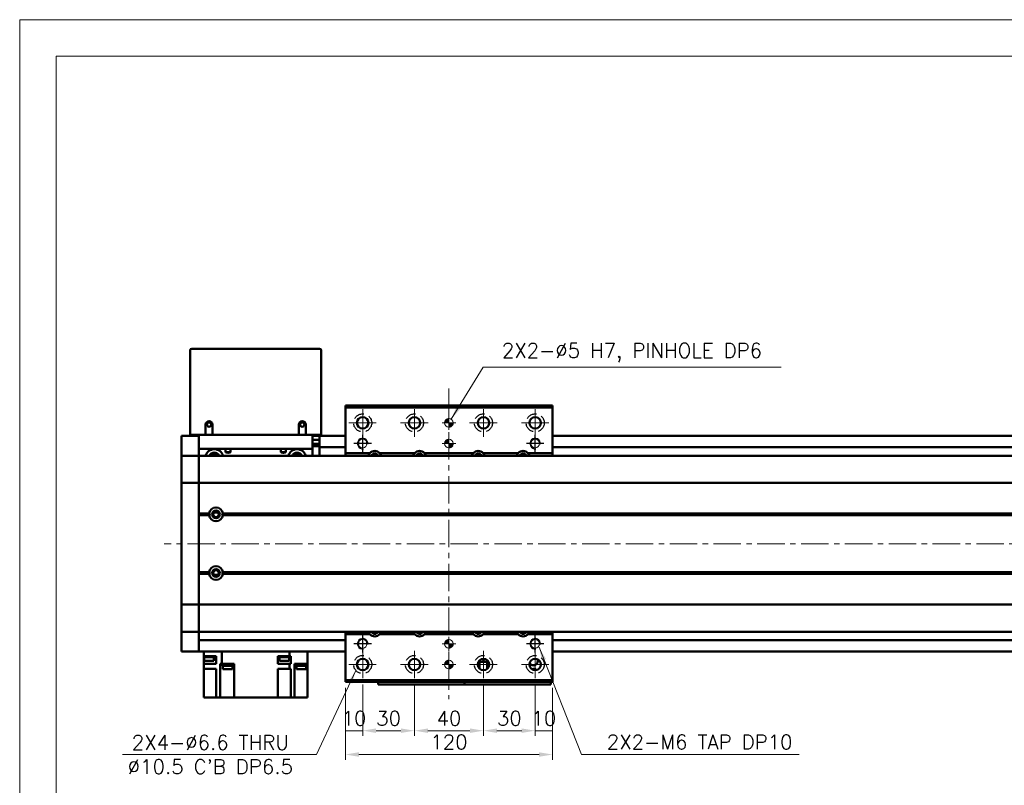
# Model space of a CAD drawing. Header units: millimetres. Extents: x 46891 to 50316, y 6223 to 9780.
# Tile 3 of 5: x 48547 to 49117, y 9336 to 9780. Entities that reach past the tile are written whole.
import ezdxf

# ---------------------------------------------------------------- set-up
doc = ezdxf.new("R2010")
doc.units = ezdxf.units.MM
doc.header["$LTSCALE"] = 0.5
doc.linetypes.add('CENTER', pattern=[50.8, 31.75, -6.35, 6.35, -6.35])
doc.linetypes.add('HIDDENX2', pattern=[19.05, 12.7, -6.35])
doc.layers.get('0').update_dxf_attribs({"lineweight": 20})
doc.layers.add('1', color=1, linetype='CENTER', lineweight=13)
doc.layers.add('외형선(ISO)', color=7, linetype='Continuous', lineweight=50)
doc.layers.add('2', color=2, linetype='HIDDENX2')
doc.layers.add('DIM', color=4, linetype='Continuous')
doc.styles.add('DSR TEXT', font='romans.shx', dxfattribs={"bigfont": 'whgtxt.shx'})
doc.styles.get("Standard").update_dxf_attribs({"font": 'romans.shx', "bigfont": 'whgtxt.shx'})
doc.dimstyles.new('DSR', dxfattribs={"dimscale": 2, "dimtxt": 3, "dimasz": 3, "dimexe": 0.5, "dimexo": 0.5, "dimgap": 0.5, "dimtad": 1, "dimdsep": 46, "dimtxsty": 'Standard', "dimcen": 2.5, "dimclrd": 4, "dimclre": 4, "dimclrt": 2, "dimadec": 0, "dimazin": 2, "dimtfac": 1, "dimtmove": 0, "dimatfit": 3, "dimfxl": 0, "dimlwd": -1, "dimlwe": -1, "dimarcsym": 0})

# ---------------------------------------------------------------- blocks, each defined once
blk = doc.blocks.new('A$C1C1952E1')
at = {"color": 1}
blk.add_lwpolyline([(0, 0), (420, 0), (420, 297), (0, 297)], close=True, dxfattribs=at)
at = {"color": 3}
blk.add_lwpolyline([(5, 5), (415, 5), (415, 292), (5, 292)], close=True, dxfattribs=at)
blk = doc.blocks.new('tap6')
blk.add_circle((0, 0), 2.5)
at = {"layer": 'DIM', "color": 1}
for p, q in [((-5.04, 0), (5.04, 0)), ((0, -5.04), (0, 5.04))]:
    blk.add_line(p, q, dxfattribs=at)
blk.add_arc((0, 0), 3, 263.303, 187.8802, dxfattribs=at)
blk = doc.blocks.new('A$C33E56CC6')
h = blk.add_hatch()
h.set_pattern_fill('ANSI31', color=256, style=0)
h.set_pattern_definition([(45, (-7065.45672, -6508.5399), (-0.0883883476, 0.0883883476), [])])
h.paths.add_polyline_path([(4, 6.5, 0.414214), (1.5, 4), (4, 4)])
h.paths.add_polyline_path([(6.5, 4), (4, 4), (4, 1.5, 0.414214)])
blk.add_circle((4, 4), 2.5)
at = {"layer": '1'}
for p, q in [((4, 0), (4, 8)), ((0, 4), (8, 4))]:
    blk.add_line(p, q, dxfattribs=at)
blk = doc.blocks.new('*D94')
at = {"color": 1, "linetype": 'ByBlock'}
for p, q in [((48745.45, 9394.74), (48745.45, 9364.98)), ((48735.45, 9392.74), (48735.45, 9364.98)), ((48745.45, 9367.98), (48735.45, 9367.98))]:
    blk.add_line(p, q, dxfattribs=at)
at = {"layer": 'Defpoints', "color": 0}
for p in [(48735.45, 9396.34), (48745.45, 9398.34), (48735.45, 9367.98)]:
    blk.add_point(p, dxfattribs=at)
at = {"color": 3, "insert": (48740.45, 9375.18), "char_height": 8.4, "attachment_point": 5, "style": 'DSR TEXT'}
blk.add_mtext('10', dxfattribs=at)
blk = doc.blocks.new('*D95')
at = {"color": 1, "linetype": 'ByBlock'}
for p, q in [((48745.45, 9394.74), (48745.45, 9364.98)), ((48775.45, 9394.74), (48775.45, 9364.98)), ((48767.65, 9367.98), (48753.25, 9367.98))]:
    blk.add_line(p, q, dxfattribs=at)
at = {"color": 1}
for points in [[(48753.25, 9369.28), (48753.25, 9366.68), (48745.45, 9367.98)], [(48767.65, 9369.28), (48767.65, 9366.68), (48775.45, 9367.98)]]:
    blk.add_solid(points, dxfattribs=at)
at = {"layer": 'Defpoints', "color": 0}
for p in [(48745.45, 9398.34), (48775.45, 9398.34), (48745.45, 9367.98)]:
    blk.add_point(p, dxfattribs=at)
at = {"color": 3, "insert": (48760.45, 9375.18), "char_height": 8.4, "attachment_point": 5, "style": 'DSR TEXT'}
blk.add_mtext('30', dxfattribs=at)
blk = doc.blocks.new('*D96')
at = {"color": 1, "linetype": 'ByBlock'}
for p, q in [((48775.45, 9394.74), (48775.45, 9364.98)), ((48815.45, 9394.74), (48815.45, 9364.98)), ((48783.25, 9367.98), (48807.65, 9367.98))]:
    blk.add_line(p, q, dxfattribs=at)
at = {"color": 1}
for points in [[(48783.25, 9369.28), (48783.25, 9366.68), (48775.45, 9367.98)], [(48807.65, 9369.28), (48807.65, 9366.68), (48815.45, 9367.98)]]:
    blk.add_solid(points, dxfattribs=at)
at = {"layer": 'Defpoints', "color": 0}
for p in [(48775.45, 9398.34), (48815.45, 9398.34), (48815.45, 9367.98)]:
    blk.add_point(p, dxfattribs=at)
at = {"color": 3, "insert": (48795.45, 9375.18), "char_height": 8.4, "attachment_point": 5, "style": 'DSR TEXT'}
blk.add_mtext('40', dxfattribs=at)
blk = doc.blocks.new('*D97')
at = {"color": 1, "linetype": 'ByBlock'}
for p, q in [((48815.45, 9394.74), (48815.45, 9364.98)), ((48845.45, 9394.74), (48845.45, 9364.98)), ((48823.25, 9367.98), (48837.65, 9367.98))]:
    blk.add_line(p, q, dxfattribs=at)
at = {"color": 1}
for points in [[(48823.25, 9369.28), (48823.25, 9366.68), (48815.45, 9367.98)], [(48837.65, 9369.28), (48837.65, 9366.68), (48845.45, 9367.98)]]:
    blk.add_solid(points, dxfattribs=at)
at = {"layer": 'Defpoints', "color": 0}
for p in [(48815.45, 9398.34), (48845.45, 9398.34), (48845.45, 9367.98)]:
    blk.add_point(p, dxfattribs=at)
at = {"color": 3, "insert": (48830.45, 9375.18), "char_height": 8.4, "attachment_point": 5, "style": 'DSR TEXT'}
blk.add_mtext('30', dxfattribs=at)
blk = doc.blocks.new('*D98')
at = {"color": 1, "linetype": 'ByBlock'}
for p, q in [((48845.45, 9394.74), (48845.45, 9364.98)), ((48855.45, 9392.74), (48855.45, 9364.98)), ((48845.45, 9367.98), (48855.45, 9367.98))]:
    blk.add_line(p, q, dxfattribs=at)
at = {"layer": 'Defpoints', "color": 0}
for p in [(48845.45, 9398.34), (48855.45, 9396.34), (48855.45, 9367.98)]:
    blk.add_point(p, dxfattribs=at)
at = {"color": 3, "insert": (48850.45, 9375.18), "char_height": 8.4, "attachment_point": 5, "style": 'DSR TEXT'}
blk.add_mtext('10', dxfattribs=at)
blk = doc.blocks.new('*D99')
at = {"color": 1, "linetype": 'ByBlock'}
for p, q in [((48735.45, 9392.74), (48735.45, 9351.18)), ((48855.45, 9392.74), (48855.45, 9351.18)), ((48847.65, 9354.18), (48743.25, 9354.18))]:
    blk.add_line(p, q, dxfattribs=at)
at = {"color": 1}
for points in [[(48743.25, 9355.48), (48743.25, 9352.88), (48735.45, 9354.18)], [(48847.65, 9355.48), (48847.65, 9352.88), (48855.45, 9354.18)]]:
    blk.add_solid(points, dxfattribs=at)
at = {"layer": 'Defpoints', "color": 0}
for p in [(48735.45, 9396.34), (48855.45, 9396.34), (48735.45, 9354.18)]:
    blk.add_point(p, dxfattribs=at)
at = {"color": 3, "insert": (48795.45, 9361.38), "char_height": 8.4, "attachment_point": 5, "style": 'DSR TEXT'}
blk.add_mtext('120', dxfattribs=at)

msp = doc.modelspace()

# ---------------------------------------------------------------- linework, layer by layer
at = {"layer": '1'}
for p, q in [((48795.45364, 9566.34039), (48795.45364, 9386.34039)), ((48745.45364, 9538.34039), (48745.45364, 9554.34039)), ((48775.45364, 9538.34039), (48775.45364, 9554.34039)), ((48815.45364, 9538.34039), (48815.45364, 9554.34039)), ((48845.45364, 9538.34039), (48845.45364, 9554.34039)), ((48737.45364, 9546.34039), (48753.45364, 9546.34039)), ((48767.45364, 9546.34039), (48783.45364, 9546.34039)), ((48807.45364, 9546.34039), (48823.45364, 9546.34039)), ((48837.45364, 9546.34039), (48853.45364, 9546.34039)), ((49650.45364, 9476.34039), (48630.45364, 9476.34039)), ((48745.45364, 9398.34039), (48745.45364, 9414.34039)), ((48775.45364, 9398.34039), (48775.45364, 9414.34039)), ((48815.45364, 9398.34039), (48815.45364, 9414.34039)), ((48845.45364, 9398.34039), (48845.45364, 9414.34039)), ((48737.45364, 9406.34039), (48753.45364, 9406.34039)), ((48767.45364, 9406.34039), (48783.45364, 9406.34039)), ((48807.45364, 9406.34039), (48823.45364, 9406.34039)), ((48837.45364, 9406.34039), (48853.45364, 9406.34039))]:
    msp.add_line(p, q, dxfattribs=at)
at = {"layer": '2'}
for centre in [(48745.45364, 9546.34039), (48775.45364, 9546.34039), (48815.45364, 9546.34039), (48845.45364, 9546.34039), (48745.45364, 9406.34039), (48775.45364, 9406.34039), (48815.45364, 9406.34039), (48845.45364, 9406.34039)]:
    msp.add_circle(centre, 5.25, dxfattribs=at)
at = {"layer": '외형선(ISO)'}
for p, q in [((48645.45364, 9588.34039), (48645.45364, 9539.34039)), ((48720.45364, 9589.34039), (48646.45364, 9589.34039)), ((48721.45364, 9539.34039), (48721.45364, 9588.34039)), ((48735.45364, 9555.34039), (48735.45364, 9556.34039)), ((48735.45364, 9556.34039), (48855.45364, 9556.34039)), ((48735.45364, 9528.84039), (48735.45364, 9555.34039)), ((48735.45364, 9555.34039), (48855.45364, 9555.34039)), ((48855.45364, 9556.34039), (48855.45364, 9555.34039)), ((48855.45364, 9555.34039), (48855.45364, 9528.84039)), ((48654.45364, 9539.34039), (48654.45364, 9545.34039)), ((48658.45364, 9545.34039), (48658.45364, 9539.34039)), ((48708.45364, 9539.34039), (48708.45364, 9545.34039)), ((48712.45364, 9545.34039), (48712.45364, 9539.34039)), ((48640.45364, 9538.84039), (48640.45364, 9535.84039)), ((48650.45364, 9538.84039), (48640.45364, 9538.84039)), ((48640.45364, 9533.98023), (48640.45364, 9535.84039)), ((48646.45364, 9539.34039), (48645.45364, 9539.34039)), ((48654.45364, 9539.34039), (48646.45364, 9539.34039)), ((48650.45364, 9539.34039), (48650.45364, 9531.34039)), ((48658.45364, 9539.34039), (48654.45364, 9539.34039)), ((48708.45364, 9539.34039), (48658.45364, 9539.34039)), ((48712.45364, 9539.34039), (48708.45364, 9539.34039)), ((48720.45364, 9539.34039), (48712.45364, 9539.34039)), ((48716.45364, 9531.34039), (48716.45364, 9539.34039)), ((48720.45364, 9538.84039), (48716.45364, 9538.84039)), ((48720.45364, 9536.44039), (48716.45364, 9536.44039)), ((48721.45364, 9539.34039), (48720.45364, 9539.34039)), ((48720.45364, 9535.84039), (48720.45364, 9538.84039)), ((48735.45364, 9538.84039), (48720.45364, 9538.84039)), ((48720.45364, 9535.84039), (48720.45364, 9533.34039)), ((49630.45364, 9538.84039), (48855.45364, 9538.84039)), ((48640.45364, 9533.07227), (48640.45364, 9533.98023)), ((48640.45364, 9527.8006), (48640.45364, 9533.07227)), ((48650.45364, 9527.34039), (48650.45364, 9531.34039)), ((48650.45364, 9531.34039), (48716.45364, 9531.34039)), ((48666.02388, 9529.34039), (48666.02388, 9531.34039)), ((48668.88341, 9531.34039), (48668.88341, 9529.34039)), ((48698.02388, 9529.34039), (48698.02388, 9531.34039)), ((48700.88341, 9531.34039), (48700.88341, 9529.34039)), ((48720.45364, 9534.14039), (48716.45364, 9534.14039)), ((48716.45364, 9532.84459), (48720.45364, 9532.84459)), ((48716.45364, 9531.34039), (48716.45364, 9527.34039)), ((48720.45364, 9532.34039), (48720.45364, 9533.34039)), ((48720.45364, 9532.34039), (48720.45364, 9528.34039)), ((48735.45364, 9532.34039), (48720.45364, 9532.34039)), ((49630.45364, 9532.34039), (48855.45364, 9532.34039)), ((48640.45364, 9527.34039), (48640.45364, 9527.8006)), ((48640.45364, 9527.34039), (48640.45364, 9524.63189)), ((48650.45364, 9527.34039), (48640.45364, 9527.34039)), ((48640.45364, 9524.63189), (48640.45364, 9512.03189)), ((48650.45364, 9524.63189), (48650.45364, 9527.34039)), ((48650.45364, 9527.34039), (49630.45364, 9527.34039)), ((48650.45364, 9527.34039), (48650.45364, 9524.63189)), ((48650.45364, 9512.03189), (48650.45364, 9524.63189)), ((48650.45364, 9524.63189), (48650.45364, 9512.03189)), ((48668.88341, 9529.34039), (48666.02388, 9529.34039)), ((48700.88341, 9529.34039), (48698.02388, 9529.34039)), ((48720.45364, 9528.34039), (48720.45364, 9527.34039)), ((48735.45364, 9528.84039), (48749.65856, 9528.84039)), ((48735.45364, 9527.34039), (48735.45364, 9528.84039)), ((48755.24873, 9528.84039), (48775.65856, 9528.84039)), ((48781.24873, 9528.84039), (48809.65856, 9528.84039)), ((48815.24873, 9528.84039), (48835.65856, 9528.84039)), ((48841.24873, 9528.84039), (48855.45364, 9528.84039)), ((48855.45364, 9528.84039), (48855.45364, 9527.34039)), ((48640.45364, 9511.5678), (48640.45364, 9512.03189)), ((48640.45364, 9511.5678), (48640.45364, 9509.5678)), ((48650.45364, 9511.5678), (48640.45364, 9511.5678)), ((48640.45364, 9443.11299), (48640.45364, 9509.5678)), ((48650.45364, 9512.03189), (48650.45364, 9511.5678)), ((48650.45364, 9511.5678), (48650.45364, 9512.03189)), ((48650.45364, 9509.5678), (48650.45364, 9511.5678)), ((48650.45364, 9511.5678), (49630.45364, 9511.5678)), ((48650.45364, 9511.5678), (48650.45364, 9509.5678)), ((48650.45364, 9509.5678), (48650.45364, 9443.11299)), ((48650.45364, 9493.84039), (48650.45364, 9509.5678)), ((48650.45364, 9493.84039), (48656.48502, 9493.84039)), ((48650.45364, 9493.34039), (48656.95364, 9493.34039)), ((48650.45364, 9492.84039), (48656.48502, 9492.84039)), ((48650.45364, 9459.84039), (48650.45364, 9492.84039)), ((48661.72943, 9494.34039), (48659.17785, 9494.34039)), ((48663.95364, 9493.34039), (49616.95364, 9493.34039)), ((48664.42227, 9493.84039), (49616.48502, 9493.84039)), ((48664.42227, 9492.84039), (49616.48502, 9492.84039)), ((48650.45364, 9459.84039), (48656.48502, 9459.84039)), ((48650.45364, 9459.34039), (48656.95364, 9459.34039)), ((48650.45364, 9458.84039), (48656.48502, 9458.84039)), ((48650.45364, 9443.11299), (48650.45364, 9458.84039)), ((48661.72943, 9458.34039), (48659.17785, 9458.34039)), ((48663.95364, 9459.34039), (49616.95364, 9459.34039)), ((48664.42227, 9459.84039), (49616.48502, 9459.84039)), ((48664.42227, 9458.84039), (49616.48502, 9458.84039)), ((48640.45364, 9443.11299), (48640.45364, 9441.11299)), ((48640.45364, 9440.64889), (48640.45364, 9441.11299)), ((48650.45364, 9441.11299), (48640.45364, 9441.11299)), ((48640.45364, 9440.64889), (48640.45364, 9428.0489)), ((48650.45364, 9441.11299), (48650.45364, 9443.11299)), ((48650.45364, 9443.11299), (48650.45364, 9441.11299)), ((48650.45364, 9441.11299), (48650.45364, 9440.64889)), ((48650.45364, 9441.11299), (49630.45364, 9441.11299)), ((48650.45364, 9440.64889), (48650.45364, 9441.11299)), ((48650.45364, 9428.0489), (48650.45364, 9440.64889)), ((48650.45364, 9440.64889), (48650.45364, 9428.0489)), ((48640.45364, 9428.0489), (48640.45364, 9425.34039)), ((48650.45364, 9425.34039), (48650.45364, 9428.0489)), ((48650.45364, 9428.0489), (48650.45364, 9425.34039)), ((48640.45364, 9424.88019), (48640.45364, 9425.34039)), ((48650.45364, 9425.34039), (48640.45364, 9425.34039)), ((48640.45364, 9419.60852), (48640.45364, 9424.88019)), ((48650.45364, 9425.34039), (48650.45364, 9424.88019)), ((48650.45364, 9425.34039), (49630.45364, 9425.34039)), ((48650.45364, 9424.88019), (48650.45364, 9419.60852)), ((48735.45364, 9423.84039), (48735.45364, 9425.34039)), ((48749.65856, 9423.84039), (48735.45364, 9423.84039)), ((48735.45364, 9397.34039), (48735.45364, 9423.84039)), ((48775.65856, 9423.84039), (48755.24873, 9423.84039)), ((48809.65856, 9423.84039), (48781.24873, 9423.84039)), ((48835.65856, 9423.84039), (48815.24873, 9423.84039)), ((48855.45364, 9423.84039), (48841.24873, 9423.84039)), ((48855.45364, 9425.34039), (48855.45364, 9423.84039)), ((48855.45364, 9423.84039), (48855.45364, 9397.34039)), ((48640.45364, 9418.70056), (48640.45364, 9419.60852)), ((48640.45364, 9416.84039), (48640.45364, 9418.70056)), ((48640.45364, 9416.84039), (48640.45364, 9413.84039)), ((48735.45364, 9420.34039), (48650.45364, 9420.34039)), ((48650.45364, 9419.60852), (48650.45364, 9418.70056)), ((48650.45364, 9416.84039), (48650.45364, 9418.70056)), ((48650.45364, 9418.70056), (48650.45364, 9416.84039)), ((48650.45364, 9416.84039), (48650.45364, 9413.84039)), ((48650.45364, 9413.84039), (48650.45364, 9416.84039)), ((49630.45364, 9420.34039), (48855.45364, 9420.34039)), ((48650.45364, 9413.84039), (48640.45364, 9413.84039)), ((48735.45364, 9413.84039), (48650.45364, 9413.84039)), ((48653.41873, 9411.24039), (48653.45364, 9411.24039)), ((48653.41873, 9411.24039), (48653.41873, 9410.54039)), ((48659.31873, 9410.54039), (48653.41873, 9410.54039)), ((48653.45364, 9413.84039), (48653.45364, 9411.24039)), ((48659.01362, 9411.24039), (48653.45364, 9411.24039)), ((48653.45364, 9406.74039), (48653.45364, 9410.54039)), ((48653.56873, 9410.54039), (48653.56873, 9408.54039)), ((48659.01362, 9411.24039), (48660.45364, 9411.24039)), ((48659.16873, 9410.54039), (48659.16873, 9408.54039)), ((48659.31873, 9411.24039), (48659.31873, 9410.54039)), ((48660.45364, 9411.24039), (48660.45364, 9406.74039)), ((48663.89427, 9413.84039), (48663.89427, 9406.74039)), ((48699.66386, 9411.24039), (48696.25364, 9411.24039)), ((48696.25364, 9406.74039), (48696.25364, 9411.24039)), ((48697.16639, 9411.24039), (48697.16639, 9410.54039)), ((48703.06639, 9410.54039), (48697.16639, 9410.54039)), ((48697.31639, 9410.54039), (48697.31639, 9408.54039)), ((48699.66386, 9411.24039), (48700.56893, 9411.24039)), ((48703.01301, 9411.24039), (48700.56893, 9411.24039)), ((48702.91639, 9410.54039), (48702.91639, 9408.54039)), ((48703.01301, 9413.84039), (48703.01301, 9411.24039)), ((48703.41232, 9411.24039), (48703.01301, 9411.24039)), ((48703.06639, 9411.24039), (48703.06639, 9410.54039)), ((48703.41232, 9411.24039), (48703.73227, 9411.24039)), ((48703.73227, 9411.24039), (48703.73227, 9406.74039)), ((48713.45364, 9413.84039), (48713.45364, 9406.74039)), ((48713.45364, 9411.24039), (48713.48856, 9411.24039)), ((48713.48856, 9410.54039), (48713.45364, 9410.54039)), ((48713.48856, 9411.24039), (48713.48856, 9410.54039)), ((49630.45364, 9413.84039), (48855.45364, 9413.84039)), ((48653.45364, 9403.74039), (48653.45364, 9406.74039)), ((48653.45364, 9406.74039), (48659.01362, 9406.74039)), ((48659.16873, 9408.54039), (48653.56873, 9408.54039)), ((48660.45364, 9406.74039), (48659.01362, 9406.74039)), ((48662.94556, 9406.74039), (48662.94556, 9387.24039)), ((48662.94556, 9406.74039), (48663.49497, 9406.74039)), ((48663.89427, 9406.74039), (48663.49497, 9406.74039)), ((48670.95364, 9406.74039), (48663.89427, 9406.74039)), ((48664.15768, 9406.74039), (48664.15768, 9406.24039)), ((48670.15768, 9406.24039), (48664.15768, 9406.24039)), ((48664.20768, 9406.24039), (48664.20768, 9405.54039)), ((48670.10768, 9405.54039), (48664.20768, 9405.54039)), ((48664.35768, 9405.54039), (48664.35768, 9403.54039)), ((48669.95768, 9405.54039), (48669.95768, 9403.54039)), ((48670.10768, 9406.24039), (48670.10768, 9405.54039)), ((48670.15768, 9406.74039), (48670.15768, 9406.24039)), ((48670.95364, 9406.74039), (48670.95364, 9387.24039)), ((48696.25364, 9406.74039), (48703.01301, 9406.74039)), ((48702.91639, 9408.54039), (48697.31639, 9408.54039)), ((48703.01301, 9406.74039), (48703.01301, 9403.74039)), ((48703.01301, 9406.74039), (48703.41232, 9406.74039)), ((48703.73227, 9406.74039), (48703.41232, 9406.74039)), ((48705.95364, 9406.74039), (48705.95364, 9387.24039)), ((48705.95364, 9406.74039), (48707.89366, 9406.74039)), ((48706.94235, 9406.74039), (48706.94235, 9406.24039)), ((48712.94235, 9406.24039), (48706.94235, 9406.24039)), ((48706.99235, 9406.24039), (48706.99235, 9405.54039)), ((48712.89235, 9405.54039), (48706.99235, 9405.54039)), ((48707.14235, 9405.54039), (48707.14235, 9403.54039)), ((48713.45364, 9406.74039), (48707.89366, 9406.74039)), ((48712.74235, 9405.54039), (48712.74235, 9403.54039)), ((48712.89235, 9406.24039), (48712.89235, 9405.54039)), ((48712.94235, 9406.74039), (48712.94235, 9406.24039)), ((48713.45364, 9406.74039), (48713.45364, 9387.24039)), ((48812.45364, 9407.71516), (48812.45364, 9404.96562)), ((48812.95364, 9407.84041), (48812.51426, 9407.84041)), ((48818.39301, 9407.84043), (48812.51427, 9407.84043)), ((48812.95364, 9407.84041), (48813.25364, 9407.84041)), ((48812.95364, 9404.18632), (48812.95364, 9407.84041)), ((48817.65364, 9407.84041), (48813.25364, 9407.84041)), ((48813.25364, 9407.84041), (48813.25364, 9403.88072)), ((48815.04065, 9409.61445), (48814.85364, 9409.24043)), ((48814.85364, 9409.24043), (48815.05364, 9409.24043)), ((48815.05364, 9409.24043), (48815.05364, 9408.84043)), ((48815.05364, 9408.84043), (48815.85364, 9408.84043)), ((48815.85364, 9409.24043), (48816.05364, 9409.24043)), ((48815.85364, 9408.84043), (48815.85364, 9409.24043)), ((48816.05364, 9409.24043), (48815.86663, 9409.61445)), ((48817.65364, 9407.84041), (48817.95364, 9407.84041)), ((48817.65364, 9403.88072), (48817.65364, 9407.84041)), ((48818.39302, 9407.84041), (48817.95364, 9407.84041)), ((48817.95364, 9407.84041), (48817.95364, 9404.18632)), ((48818.45364, 9407.71516), (48818.45364, 9404.96562)), ((48653.45364, 9403.74039), (48653.45364, 9387.24039)), ((48659.01362, 9403.74039), (48653.45364, 9403.74039)), ((48659.01362, 9403.74039), (48660.45364, 9403.74039)), ((48660.45364, 9403.74039), (48660.45364, 9387.24039)), ((48669.95768, 9403.54039), (48664.35768, 9403.54039)), ((48696.25364, 9387.24039), (48696.25364, 9403.74039)), ((48703.01301, 9403.74039), (48696.25364, 9403.74039)), ((48703.41232, 9403.74039), (48703.01301, 9403.74039)), ((48703.41232, 9403.74039), (48703.73227, 9403.74039)), ((48703.73227, 9403.74039), (48703.73227, 9387.24039)), ((48712.74235, 9403.54039), (48707.14235, 9403.54039)), ((48735.45364, 9396.34039), (48735.45364, 9397.34039)), ((48855.45364, 9397.34039), (48735.45364, 9397.34039)), ((48735.45364, 9396.34039), (48855.45364, 9396.34039)), ((48754.45364, 9396.34039), (48754.45364, 9394.84044)), ((48754.45364, 9394.84042), (48754.45364, 9394.84044)), ((48754.45364, 9394.84042), (48804.45364, 9394.84042)), ((48757.45364, 9394.84044), (48801.45364, 9394.84044)), ((48804.45364, 9394.84044), (48804.45364, 9396.34039)), ((48804.45364, 9396.34039), (48804.45364, 9394.84044)), ((48804.45364, 9394.84044), (48804.45364, 9396.34039)), ((48804.45364, 9396.34039), (48804.45364, 9394.84044)), ((48804.45364, 9394.84042), (48804.45364, 9394.84044)), ((48804.45364, 9394.84042), (48804.45364, 9394.84044)), ((48804.45364, 9394.84042), (48854.45364, 9394.84042)), ((48807.45364, 9394.84044), (48851.45364, 9394.84044)), ((48854.45364, 9394.84044), (48854.45364, 9396.34039)), ((48855.45364, 9397.34039), (48855.45364, 9396.34039)), ((48656.95364, 9387.24039), (48653.45364, 9387.24039)), ((48656.95364, 9387.24039), (48660.45364, 9387.24039)), ((48660.45364, 9387.24039), (48662.94556, 9387.24039)), ((48667.45364, 9387.24039), (48662.94556, 9387.24039)), ((48667.45364, 9387.24039), (48670.95364, 9387.24039)), ((48696.25364, 9387.24039), (48670.95364, 9387.24039)), ((48696.25364, 9387.24039), (48699.75364, 9387.24039)), ((48703.73227, 9387.24039), (48699.75364, 9387.24039)), ((48703.73227, 9387.24039), (48705.95364, 9387.24039)), ((48705.95364, 9387.24039), (48709.45364, 9387.24039)), ((48713.45364, 9387.24039), (48709.45364, 9387.24039))]:
    msp.add_line(p, q, dxfattribs=at)
for centre, radius in [((48745.45364, 9546.34039), 3.3), ((48775.45364, 9546.34039), 3.3), ((48815.45364, 9546.34039), 3.3), ((48845.45364, 9546.34039), 3.3), ((48656.45364, 9545.34039), 1.2295), ((48710.45364, 9545.34039), 1.2295), ((48660.45364, 9493.34039), 2.25), ((48660.45364, 9493.34039), 1.621), ((48660.45364, 9459.34039), 2.25), ((48660.45364, 9459.34039), 1.621), ((48745.45364, 9406.34039), 3.3), ((48775.45364, 9406.34039), 3.3), ((48815.45364, 9406.34039), 3.3), ((48845.45364, 9406.34039), 3.3)]:
    msp.add_circle(centre, radius, dxfattribs=at)
for centre, radius, start, end in [((48646.45364, 9588.34039), 1, 90, 180), ((48720.45364, 9588.34039), 1, 0, 90), ((48656.45364, 9545.34039), 2, 0, 180), ((48710.45364, 9545.34039), 2, 0, 180), ((48659.45364, 9525.84039), 5.25, 16.6015494, 163.3984506), ((48707.45364, 9525.84039), 5.25, 16.6015494, 163.3984506), ((48752.45364, 9526.34039), 3.75, 41.8103149, 138.1896851), ((48778.45364, 9526.34039), 3.75, 41.8103149, 138.1896851), ((48812.45364, 9526.34039), 3.75, 41.8103149, 138.1896851), ((48838.45364, 9526.34039), 3.75, 41.8103149, 138.1896851), ((48659.45364, 9525.84039), 3.3, 27.0356914, 152.9643086), ((48659.45364, 9525.84039), 2.4585, 37.5987674, 142.4012326), ((48707.45364, 9525.84039), 3.3, 27.0356914, 152.9643086), ((48707.45364, 9525.84039), 2.4585, 37.5987674, 142.4012326), ((48752.45364, 9526.34039), 3.75, 138.1896853, 164.5339428), ((48752.45364, 9526.34039), 2.25, 26.3878847, 153.6121153), ((48752.45364, 9526.34039), 2, 30.0000986, 149.9999014), ((48752.45364, 9526.34039), 3.75, 15.4660572, 41.8103147), ((48778.45364, 9526.34039), 3.75, 138.1896853, 164.5339428), ((48778.45364, 9526.34039), 2.25, 26.3878847, 153.6121153), ((48778.45364, 9526.34039), 2, 30.0000986, 149.9999014), ((48778.45364, 9526.34039), 3.75, 15.4660572, 41.8103147), ((48812.45364, 9526.34039), 3.75, 138.1896853, 164.5339428), ((48812.45364, 9526.34039), 2.25, 26.3878847, 153.6121153), ((48812.45364, 9526.34039), 2, 30.0000986, 149.9999014), ((48812.45364, 9526.34039), 3.75, 15.4660572, 41.8103147), ((48838.45364, 9526.34039), 3.75, 138.1896853, 164.5339428), ((48838.45364, 9526.34039), 2.25, 26.3878847, 153.6121153), ((48838.45364, 9526.34039), 2, 30.0000986, 149.9999014), ((48838.45364, 9526.34039), 3.75, 15.4660572, 41.8103147), ((48660.45364, 9493.34039), 4, 7.1807558, 172.8192442), ((48660.45364, 9493.34039), 4, 187.1807558, 352.8192442), ((48660.45364, 9459.34039), 4, 7.1807558, 172.8192442), ((48660.45364, 9459.34039), 4, 187.1807557, 352.8192443), ((48752.45364, 9426.34039), 3.75, 195.4659627, 221.8103147), ((48752.45364, 9426.34039), 3.75, 221.8103149, 318.1896851), ((48752.45364, 9426.34039), 2.25, 206.3877153, 333.6122847), ((48752.45364, 9426.34039), 2, 209.9999015, 330.0000985), ((48752.45364, 9426.34039), 3.75, 318.1896853, 344.5340373), ((48778.45364, 9426.34039), 3.75, 195.4659627, 221.8103147), ((48778.45364, 9426.34039), 3.75, 221.8103149, 318.1896851), ((48778.45364, 9426.34039), 2.25, 206.3877153, 333.6122847), ((48778.45364, 9426.34039), 2, 209.9999015, 330.0000985), ((48778.45364, 9426.34039), 3.75, 318.1896853, 344.5340373), ((48812.45364, 9426.34039), 3.75, 195.4659627, 221.8103147), ((48812.45364, 9426.34039), 3.75, 221.8103149, 318.1896851), ((48812.45364, 9426.34039), 2.25, 206.3877153, 333.6122847), ((48812.45364, 9426.34039), 2, 209.9999015, 330.0000985), ((48812.45364, 9426.34039), 3.75, 318.1896853, 344.5340373), ((48838.45364, 9426.34039), 3.75, 195.4659627, 221.8103147), ((48838.45364, 9426.34039), 3.75, 221.8103149, 318.1896851), ((48838.45364, 9426.34039), 2.25, 206.3877153, 333.6122847), ((48838.45364, 9426.34039), 2, 209.9999015, 330.0000985), ((48838.45364, 9426.34039), 3.75, 318.1896853, 344.5340373), ((48844.45364, 9408.3404), 2.5, 208.4103156, 24.7196296), ((48844.45364, 9401.3404), 2.5, 45.5992683, 111.7808365)]:
    msp.add_arc(centre, radius, start, end, dxfattribs=at)
for centre, major_axis, start_param, end_param in [((48757.45364, 9394.84044), (-3, 0), 4.712785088, 6.28397751), ((48801.45364, 9394.84044), (3, 0), 0.00039601, 1.570796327), ((48807.45364, 9394.84044), (-3, 0), 4.712605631, 6.283618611), ((48807.45364, 9394.84044), (-3, 0), 4.712460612, 6.283328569), ((48851.45364, 9394.84044), (3, 0), 0.000216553, 1.570796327)]:
    msp.add_ellipse(centre, major_axis=major_axis, ratio=0.00001, start_param=start_param, end_param=end_param, dxfattribs=at)
for points in [[(48668.88341, 9529.34039), (48667.45364, 9528.84078), (48666.02388, 9529.34039)], [(48700.88341, 9529.34039), (48699.45364, 9528.84078), (48698.02388, 9529.34039)]]:
    msp.add_rational_spline(points, [1, 1.22925, 1], degree=2, dxfattribs=at)
for points in [[(48656.95364, 9493.34039), (48656.71933, 9493.57471), (48656.48502, 9493.84039)], [(48656.48502, 9492.84039), (48656.71933, 9493.10608), (48656.95364, 9493.34039)], [(48664.42227, 9493.84039), (48664.18796, 9493.57471), (48663.95364, 9493.34039)], [(48663.95364, 9493.34039), (48664.18796, 9493.10608), (48664.42227, 9492.84039)], [(48656.95364, 9459.34039), (48656.71933, 9459.57471), (48656.48502, 9459.84039)], [(48656.48502, 9458.84039), (48656.71933, 9459.10608), (48656.95364, 9459.34039)], [(48664.42227, 9459.84039), (48664.18796, 9459.57471), (48663.95364, 9459.34039)], [(48663.95364, 9459.34039), (48664.18796, 9459.10608), (48664.42227, 9458.84039)]]:
    msp.add_open_spline(points, degree=2, dxfattribs=at)

# ---------------------------------------------------------------- block references
at = {"xscale": 4.212, "yscale": 4.212, "zscale": 4.212}
msp.add_blockref('A$C1C1952E1', (48546.67132, 8528.99552), dxfattribs=at)
for p in [(48791.45364, 9542.34039), (48791.45364, 9530.34039), (48791.45364, 9414.34039), (48791.45364, 9402.34039)]:
    msp.add_blockref('A$C33E56CC6', p)
at = {"rotation": 90}
for p in [(48745.45364, 9534.34039), (48845.45364, 9534.34039), (48745.45364, 9418.34039), (48845.45364, 9418.34039)]:
    msp.add_blockref('tap6', p, dxfattribs=at)

# ---------------------------------------------------------------- texts
at = {"color": 3, "char_height": 8.4, "style": 'DSR TEXT'}
for s, insert, attachment_point in [('2X2-%%C5 H7, PINHOLE DP6', (48826.09283, 9581.54161), 7), ("2X4-%%C6.6 THRU\\P%%C10.5 C'B DP6.5", (48657.16117, 9354.15498), 5), ('2X2-M6 TAP DP10', (48940.74518, 9361.41416), 5)]:
    msp.add_mtext(s, dxfattribs=dict(at, insert=insert, attachment_point=attachment_point))

# ---------------------------------------------------------------- dimensions: what is measured, and where the dimension line sits
for base, p1, p2, picture, middle in [((48735.45364, 9367.98147), (48745.45364, 9398.34039), (48735.45364, 9396.34039), '*D94', (48740.45364, 9375.18147)), ((48735.45364, 9354.17952), (48855.45364, 9396.34039), (48735.45364, 9396.34039), '*D99', (48795.45364, 9361.37952)), ((48745.45364, 9367.98147), (48775.45364, 9398.34039), (48745.45364, 9398.34039), '*D95', (48760.45364, 9375.18147)), ((48815.45364, 9367.98147), (48775.45364, 9398.34039), (48815.45364, 9398.34039), '*D96', (48795.45364, 9375.18147)), ((48845.45364, 9367.98147), (48815.45364, 9398.34039), (48845.45364, 9398.34039), '*D97', (48830.45364, 9375.18147)), ((48855.45364, 9367.98147), (48845.45364, 9398.34039), (48855.45364, 9396.34039), '*D98', (48850.45364, 9375.18147))]:
    dim = msp.add_linear_dim(base=base, p1=p1, p2=p2, dimstyle='DSR', override={"dimscale": 3, "dimtxt": 2.8, "dimasz": 2.600136, "dimexe": 1, "dimexo": 1.2, "dimgap": 1, "dimdec": 4, "dimtxsty": 'DSR TEXT', "dimclrd": 1, "dimclre": 1, "dimclrt": 3, "dimtdec": 4, "dimtix": 1})
    dim.commit()
    dim.dimension.update_dxf_attribs({"geometry": picture, "text_midpoint": middle})

# ---------------------------------------------------------------- leaders
at = {"annotation_type": 0, "has_hookline": 1}
for points, hookline_direction, text_width in [([(48796.78089, 9548.45898), (48815.29243, 9578.54161), (48823.09283, 9578.54161)], 0, 161.875), ([(48847.65524, 9416.30251), (48872.31977, 9354.21416), (48880.12018, 9354.21416)], 0, 115.25), ([(48741.50133, 9402.88471), (48718.78658, 9354.27699), (48710.98617, 9354.27699)], 1, 101.65)]:
    msp.add_leader(points, dimstyle='DSR', override={"dimscale": 3, "dimtxt": 2.8, "dimasz": 2.600136, "dimexe": 1, "dimexo": 1.2, "dimgap": 1, "dimdec": 4, "dimtxsty": 'DSR TEXT', "dimclrd": 1, "dimclre": 1, "dimclrt": 3, "dimtdec": 4, "dimtix": 1}, dxfattribs=dict(at, hookline_direction=hookline_direction, text_width=text_width))

doc.saveas('drawing.dxf')
